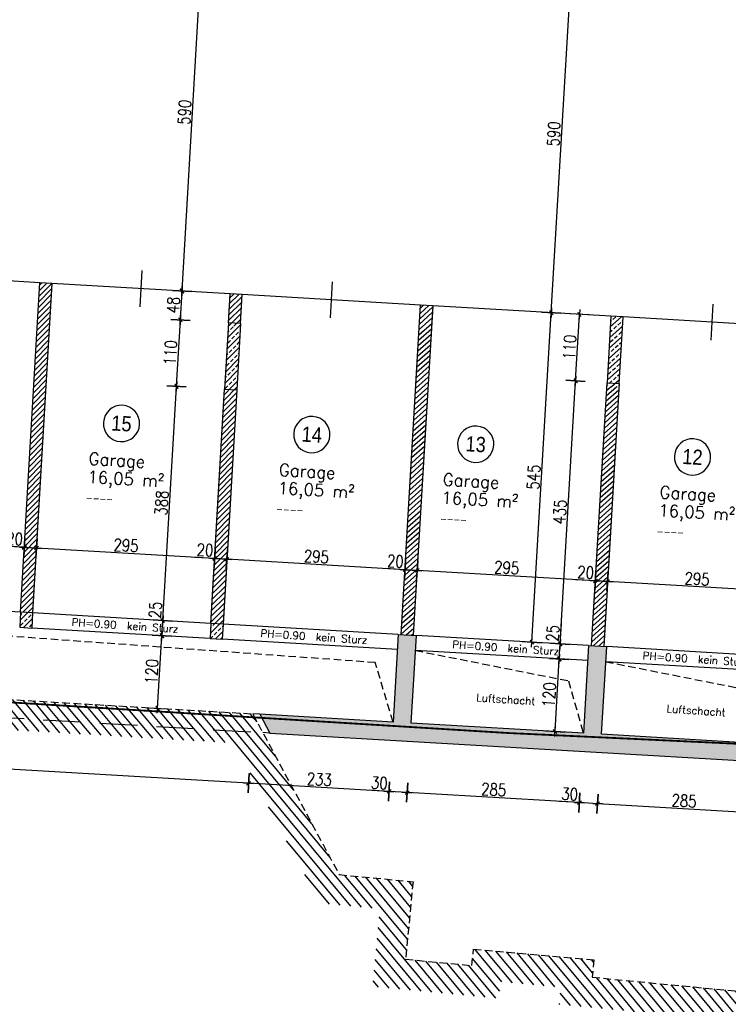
# Model space of a CAD drawing. Header units: centimetres. Extents: x -18458 to 60221, y -11985 to 33979.
# Tile 20 of 50: x 5565 to 6736, y -668 to 958. Entities that reach past the tile are written whole.
import ezdxf
from ezdxf.enums import TextEntityAlignment as Align

# ---------------------------------------------------------------- set-up
doc = ezdxf.new("R2010")
doc.units = ezdxf.units.CM
doc.header["$LTSCALE"] = 50
doc.header["$MEASUREMENT"] = 0
doc.header["$PDMODE"] = 34
doc.linetypes.add('HIDDEN', pattern=[0.375, 0.25, -0.125])
doc.linetypes.add('STRICHPUNKT', pattern=[1, 0.5, -0.25, 0, -0.25])
for name, color, linetype in [('01_ansicht', 251, 'Continuous'), ('01_Bemassung', 150, 'Continuous'), ('01_Draufsicht', 251, 'Continuous'), ('01_Dünn', 4, 'Continuous'), ('01_Mauern', 1, 'Continuous'), ('01_Mauern_Betonziegel', 147, 'Continuous'), ('01_Raumstempel', 2, 'Continuous'), ('01_Schlitze_Schächte', 52, 'Continuous'), ('01_Schraff_Beton', 5, 'Continuous'), ('01_Schraff_Betonziegel', 125, 'Continuous'), ('01_Text', 2, 'Continuous'), ('01_Tueren', 7, 'Continuous'), ('A-colgrid', 2, 'Continuous')]:
    doc.layers.add(name, color=color, linetype=linetype)
doc.layers.add('01_Grenzen', color=7, linetype='Continuous', true_color=0x3c64f6)
doc.styles.add('ReHe', font='AVGARDN.TTF')
doc.styles.add('Romans', font='Romans.shx')
doc.styles.add('SIPLEX1', font='romans.shx', dxfattribs={"width": 0.8})
doc.dimstyles.new('BEM-50_grundrisse', dxfattribs={"dimscale": 1.6, "dimtxt": 12.5, "dimasz": 0.4, "dimexe": 0.1, "dimexo": 0.5, "dimgap": 2, "dimtad": 1, "dimdec": 0, "dimrnd": 0.5, "dimzin": 12, "dimdsep": 46, "dimtxsty": 'SIPLEX1', "dimblk": 'bempkt', "dimcen": -0.2, "dimdle": 0.05, "dimse1": 1, "dimse2": 1, "dimclrd": 256, "dimclre": 256, "dimclrt": 256, "dimazin": 0, "dimtfac": 1, "dimtdec": 0, "dimtmove": 0, "dimatfit": 2, "dimldrblk": 'BEMPU', "dimfxl": 0, "dimtvp": 1, "dimtolj": 1, "dimtzin": 0, "dimarcsym": 0})
pattern_1 = [(45, (20000, -20000), (-4.4194174, 4.4194174), [])]
pattern_2 = [(45, (20000, -20000), (-8.838835, 8.838835), []), (45, (20008.839, -20000), (-8.838835, 8.838835), [6.25, -3.125])]
pattern_3 = [(41.6422, (6529.892, -76.647), (-4.15298, 4.67068), [])]

# ---------------------------------------------------------------- blocks, each defined once
blk = doc.blocks.new('rs_Garage')
at = {"layer": '01_Text', "color": 0}
blk.add_arc((0, 40), 30, 180.191, 179.809, dxfattribs=at)
at = {"layer": '01_Text', "color": 0, "style": 'ReHe', "width": 0.9}
blk.add_attdef('GAR_NR', text='', height=25, dxfattribs=at).set_placement((0, 40), align=Align.MIDDLE_CENTER)
at = {"layer": '01_Text', "color": 0, "style": 'Romans'}
for tag, p in [('R_Bez', (-50.8, -31)), ('GAR_FL', (-51.2, -61))]:
    blk.add_attdef(tag, p, '', height=20, dxfattribs=at)
at = {"layer": 'Defpoints', "color": 91, "style": 'Romans'}
blk.add_attdef('Br_fl', (-51.5, -91), '', height=10, dxfattribs=at)
blk = doc.blocks.new('bempkt')
at = {"layer": '01_Bemassung', "color": 0}
for p, q in [((12.5, 0), (-12.5, 0)), ((-4.95, -4.95), (4.95, 4.95)), ((0, -25), (0, 25))]:
    blk.add_line(p, q, dxfattribs=at)
blk = doc.blocks.new('*D131')
at = {"layer": '01_Bemassung', "lineweight": -2}
blk.add_line((6803.5, -353), (6520.3, -336.4), dxfattribs=at)
at = {"layer": 'Defpoints', "color": 0}
for p in [(6526.4, -221.7), (6810.9, -238.4), (6519.7, -336.3)]:
    blk.add_point(p, dxfattribs=at)
at = {"layer": '01_Bemassung', "lineweight": -2, "xscale": 0.6400000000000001, "yscale": 0.6400000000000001, "zscale": 0.6400000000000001}
for p, rotation in [((6519.7, -336.3), 176.6421808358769), ((6804.2, -353), 356.6421808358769)]:
    blk.add_blockref('bempkt', p, dxfattribs=dict(at, rotation=rotation))
at = {"layer": '01_Bemassung', "insert": (6662.7, -331.5), "char_height": 20, "attachment_point": 5, "rotation": 356.6422, "style": 'SIPLEX1'}
blk.add_mtext('\\A1;285', dxfattribs=at)
blk = doc.blocks.new('BEMPU')
at = {"layer": '01_Bemassung', "color": 4}
for p, q in [((5, 0), (-5, 0)), ((0, -25), (0, 25))]:
    blk.add_line(p, q, dxfattribs=at)
blk.add_circle((0, 0), 2.5, dxfattribs=at)
blk = doc.blocks.new('*D132')
at = {"layer": '01_Bemassung', "lineweight": -2}
for p, q in [((6489.7, -334.6), (6456.8, -332.6)), ((6519, -336.3), (6490.4, -334.6))]:
    blk.add_line(p, q, dxfattribs=at)
at = {"layer": 'Defpoints', "color": 0}
for p in [(6496.4, -219.9), (6526.4, -221.7), (6489.7, -334.6)]:
    blk.add_point(p, dxfattribs=at)
at = {"layer": '01_Bemassung', "lineweight": -2, "xscale": 0.6400000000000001, "yscale": 0.6400000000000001, "zscale": 0.6400000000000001}
for p, rotation in [((6489.7, -334.6), 176.6421808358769), ((6519.7, -336.3), 356.6421808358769)]:
    blk.add_blockref('bempkt', p, dxfattribs=dict(at, rotation=rotation))
at = {"layer": '01_Bemassung', "insert": (6473.7, -320.4), "char_height": 20, "attachment_point": 5, "rotation": 356.6422, "style": 'SIPLEX1'}
blk.add_mtext('\\A1;30', dxfattribs=at)
blk = doc.blocks.new('*D133')
at = {"layer": '01_Bemassung', "lineweight": -2}
blk.add_line((6489.1, -334.5), (6205.8, -317.9), dxfattribs=at)
at = {"layer": 'Defpoints', "color": 0}
for p in [(6211.9, -203.2), (6496.4, -219.9), (6205.2, -317.9)]:
    blk.add_point(p, dxfattribs=at)
at = {"layer": '01_Bemassung', "lineweight": -2, "xscale": 0.6400000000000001, "yscale": 0.6400000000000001, "zscale": 0.6400000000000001}
for p, rotation in [((6205.2, -317.9), 176.6421808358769), ((6489.7, -334.6), 356.6421808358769)]:
    blk.add_blockref('bempkt', p, dxfattribs=dict(at, rotation=rotation))
at = {"layer": '01_Bemassung', "insert": (6348.2, -313), "char_height": 20, "attachment_point": 5, "rotation": 356.6422, "style": 'SIPLEX1'}
blk.add_mtext('\\A1;285', dxfattribs=at)
blk = doc.blocks.new('*D134')
at = {"layer": '01_Bemassung', "lineweight": -2}
for p, q in [((6175.3, -316.1), (6142.4, -314.2)), ((6204.6, -317.8), (6175.9, -316.2))]:
    blk.add_line(p, q, dxfattribs=at)
at = {"layer": 'Defpoints', "color": 0}
for p in [(6182, -201.5), (6211.9, -203.2), (6175.3, -316.1)]:
    blk.add_point(p, dxfattribs=at)
at = {"layer": '01_Bemassung', "lineweight": -2, "xscale": 0.6400000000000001, "yscale": 0.6400000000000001, "zscale": 0.6400000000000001}
for p, rotation in [((6175.3, -316.1), 176.6421808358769), ((6205.2, -317.9), 356.6421808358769)]:
    blk.add_blockref('bempkt', p, dxfattribs=dict(at, rotation=rotation))
at = {"layer": '01_Bemassung', "insert": (6159.3, -302), "char_height": 20, "attachment_point": 5, "rotation": 356.6422, "style": 'SIPLEX1'}
blk.add_mtext('\\A1;30', dxfattribs=at)
blk = doc.blocks.new('*D267')
at = {"layer": '01_Bemassung', "lineweight": -2}
blk.add_line((6830, 13.2), (6536.8, 30.4), dxfattribs=at)
at = {"layer": 'Defpoints', "color": 0}
for p in [(6536.2, 30.4), (6533.7, -11), (6828.2, -28.2)]:
    blk.add_point(p, dxfattribs=at)
at = {"layer": '01_Bemassung', "lineweight": -2, "xscale": 0.6400000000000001, "yscale": 0.6400000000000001, "zscale": 0.6400000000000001}
for p, rotation in [((6536.2, 30.4), 176.6421808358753), ((6830.7, 13.1), 356.6421808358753)]:
    blk.add_blockref('bempkt', p, dxfattribs=dict(at, rotation=rotation))
at = {"layer": '01_Bemassung', "insert": (6684.2, 34.9), "char_height": 20, "attachment_point": 5, "rotation": 356.6422, "style": 'SIPLEX1'}
blk.add_mtext('\\A1;295', dxfattribs=at)
blk = doc.blocks.new('*D268')
at = {"layer": '01_Bemassung', "lineweight": -2}
for p, q in [((6516.2, 31.6), (6483.3, 33.5)), ((6535.5, 30.4), (6516.8, 31.5))]:
    blk.add_line(p, q, dxfattribs=at)
at = {"layer": 'Defpoints', "color": 0}
for p in [(6516.2, 31.6), (6513.8, -9.8), (6533.7, -11)]:
    blk.add_point(p, dxfattribs=at)
at = {"layer": '01_Bemassung', "lineweight": -2, "xscale": 0.6400000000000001, "yscale": 0.6400000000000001, "zscale": 0.6400000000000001}
for p, rotation in [((6516.2, 31.6), 176.6421808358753), ((6536.2, 30.4), 356.6421808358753)]:
    blk.add_blockref('bempkt', p, dxfattribs=dict(at, rotation=rotation))
at = {"layer": '01_Bemassung', "insert": (6500.2, 45.7), "char_height": 20, "attachment_point": 5, "rotation": 356.6422, "style": 'SIPLEX1'}
blk.add_mtext('\\A1;20', dxfattribs=at)
blk = doc.blocks.new('*D269')
at = {"layer": '01_Bemassung', "lineweight": -2}
blk.add_line((6515.6, 31.6), (6222.4, 48.8), dxfattribs=at)
at = {"layer": 'Defpoints', "color": 0}
for p in [(6221.7, 48.9), (6219.3, 7.5), (6513.8, -9.8)]:
    blk.add_point(p, dxfattribs=at)
at = {"layer": '01_Bemassung', "lineweight": -2, "xscale": 0.6400000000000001, "yscale": 0.6400000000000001, "zscale": 0.6400000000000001}
for p, rotation in [((6221.7, 48.9), 176.6421808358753), ((6516.2, 31.6), 356.6421808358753)]:
    blk.add_blockref('bempkt', p, dxfattribs=dict(at, rotation=rotation))
at = {"layer": '01_Bemassung', "insert": (6369.7, 53.4), "char_height": 20, "attachment_point": 5, "rotation": 356.6422, "style": 'SIPLEX1'}
blk.add_mtext('\\A1;295', dxfattribs=at)
blk = doc.blocks.new('*D270')
at = {"layer": '01_Bemassung', "lineweight": -2}
for p, q in [((6201.7, 50), (6168.9, 52)), ((6221.1, 48.9), (6202.4, 50))]:
    blk.add_line(p, q, dxfattribs=at)
at = {"layer": 'Defpoints', "color": 0}
for p in [(6201.7, 50), (6199.3, 8.7), (6219.3, 7.5)]:
    blk.add_point(p, dxfattribs=at)
at = {"layer": '01_Bemassung', "lineweight": -2, "xscale": 0.6400000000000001, "yscale": 0.6400000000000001, "zscale": 0.6400000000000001}
for p, rotation in [((6201.7, 50), 176.6421808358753), ((6221.7, 48.9), 356.6421808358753)]:
    blk.add_blockref('bempkt', p, dxfattribs=dict(at, rotation=rotation))
at = {"layer": '01_Bemassung', "insert": (6185.8, 64.2), "char_height": 20, "attachment_point": 5, "rotation": 356.6422, "style": 'SIPLEX1'}
blk.add_mtext('\\A1;20', dxfattribs=at)
blk = doc.blocks.new('*D271')
at = {"layer": '01_Bemassung', "lineweight": -2}
blk.add_line((6201.1, 50.1), (5907.9, 67.3), dxfattribs=at)
at = {"layer": 'Defpoints', "color": 0}
for p in [(5907.3, 67.3), (5904.8, 25.9), (6199.3, 8.7)]:
    blk.add_point(p, dxfattribs=at)
at = {"layer": '01_Bemassung', "lineweight": -2, "xscale": 0.6400000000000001, "yscale": 0.6400000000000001, "zscale": 0.6400000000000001}
for p, rotation in [((5907.3, 67.3), 176.6421808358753), ((6201.7, 50), 356.6421808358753)]:
    blk.add_blockref('bempkt', p, dxfattribs=dict(at, rotation=rotation))
at = {"layer": '01_Bemassung', "insert": (6055.3, 71.8), "char_height": 20, "attachment_point": 5, "rotation": 356.6422, "style": 'SIPLEX1'}
blk.add_mtext('\\A1;295', dxfattribs=at)
blk = doc.blocks.new('*D272')
at = {"layer": '01_Bemassung', "lineweight": -2}
for p, q in [((5887.3, 68.5), (5854.4, 70.4)), ((5906.6, 67.3), (5887.9, 68.4))]:
    blk.add_line(p, q, dxfattribs=at)
at = {"layer": 'Defpoints', "color": 0}
for p in [(5887.3, 68.5), (5884.9, 27.1), (5904.8, 25.9)]:
    blk.add_point(p, dxfattribs=at)
at = {"layer": '01_Bemassung', "lineweight": -2, "xscale": 0.6400000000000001, "yscale": 0.6400000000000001, "zscale": 0.6400000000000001}
for p, rotation in [((5887.3, 68.5), 176.6421808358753), ((5907.3, 67.3), 356.6421808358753)]:
    blk.add_blockref('bempkt', p, dxfattribs=dict(at, rotation=rotation))
at = {"layer": '01_Bemassung', "insert": (5871.3, 82.6), "char_height": 20, "attachment_point": 5, "rotation": 356.6422, "style": 'SIPLEX1'}
blk.add_mtext('\\A1;20', dxfattribs=at)
blk = doc.blocks.new('*D273')
at = {"layer": '01_Bemassung', "lineweight": -2}
blk.add_line((5886.6, 68.5), (5593.4, 85.7), dxfattribs=at)
at = {"layer": 'Defpoints', "color": 0}
for p in [(5592.8, 85.8), (5590.4, 44.4), (5884.9, 27.1)]:
    blk.add_point(p, dxfattribs=at)
at = {"layer": '01_Bemassung', "lineweight": -2, "xscale": 0.6400000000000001, "yscale": 0.6400000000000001, "zscale": 0.6400000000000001}
for p, rotation in [((5592.8, 85.8), 176.6421808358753), ((5887.3, 68.5), 356.6421808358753)]:
    blk.add_blockref('bempkt', p, dxfattribs=dict(at, rotation=rotation))
at = {"layer": '01_Bemassung', "insert": (5740.8, 90.3), "char_height": 20, "attachment_point": 5, "rotation": 356.6422, "style": 'SIPLEX1'}
blk.add_mtext('\\A1;295', dxfattribs=at)
blk = doc.blocks.new('*D274')
at = {"layer": '01_Bemassung', "lineweight": -2}
for p, q in [((5572.8, 86.9), (5539.9, 88.9)), ((5592.2, 85.8), (5573.5, 86.9))]:
    blk.add_line(p, q, dxfattribs=at)
at = {"layer": 'Defpoints', "color": 0}
for p in [(5572.8, 86.9), (5570.4, 45.6), (5590.4, 44.4)]:
    blk.add_point(p, dxfattribs=at)
at = {"layer": '01_Bemassung', "lineweight": -2, "xscale": 0.6400000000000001, "yscale": 0.6400000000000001, "zscale": 0.6400000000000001}
for p, rotation in [((5572.8, 86.9), 176.6421808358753), ((5592.8, 85.8), 356.6421808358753)]:
    blk.add_blockref('bempkt', p, dxfattribs=dict(at, rotation=rotation))
at = {"layer": '01_Bemassung', "insert": (5556.8, 101.1), "char_height": 20, "attachment_point": 5, "rotation": 356.6422, "style": 'SIPLEX1'}
blk.add_mtext('\\A1;20', dxfattribs=at)
blk = doc.blocks.new('*D275')
at = {"layer": '01_Bemassung', "lineweight": -2}
blk.add_line((5572.2, 87), (5279, 104.2), dxfattribs=at)
at = {"layer": 'Defpoints', "color": 0}
for p in [(5278.3, 104.2), (5275.9, 62.8), (5570.4, 45.6)]:
    blk.add_point(p, dxfattribs=at)
at = {"layer": '01_Bemassung', "lineweight": -2, "xscale": 0.6400000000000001, "yscale": 0.6400000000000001, "zscale": 0.6400000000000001}
for p, rotation in [((5278.3, 104.2), 176.6421808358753), ((5572.8, 86.9), 356.6421808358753)]:
    blk.add_blockref('bempkt', p, dxfattribs=dict(at, rotation=rotation))
at = {"layer": '01_Bemassung', "insert": (5426.4, 108.7), "char_height": 20, "attachment_point": 5, "rotation": 356.6422, "style": 'SIPLEX1'}
blk.add_mtext('\\A1;295', dxfattribs=at)
blk = doc.blocks.new('*D282')
at = {"layer": '01_Bemassung', "lineweight": -2}
blk.add_line((6174.6, -316.1), (5943.9, -302.5), dxfattribs=at)
at = {"layer": 'Defpoints', "color": 0}
for p in [(5950, -187.9), (6182, -201.5), (5943.3, -302.5)]:
    blk.add_point(p, dxfattribs=at)
at = {"layer": '01_Bemassung', "lineweight": -2, "xscale": 0.6400000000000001, "yscale": 0.6400000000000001, "zscale": 0.6400000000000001}
for p, rotation in [((5943.3, -302.5), 176.6421808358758), ((6175.3, -316.1), 356.6421808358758)]:
    blk.add_blockref('bempkt', p, dxfattribs=dict(at, rotation=rotation))
at = {"layer": '01_Bemassung', "insert": (6060, -296.1), "char_height": 20, "attachment_point": 5, "rotation": 356.6422, "style": 'SIPLEX1'}
blk.add_mtext('\\A1;233', dxfattribs=at)
blk = doc.blocks.new('*D283')
at = {"layer": '01_Bemassung', "lineweight": -2}
blk.add_line((5942.7, -302.5), (3738.7, -173.2), dxfattribs=at)
at = {"layer": 'Defpoints', "color": 0}
for p in [(3744.8, -58.5), (3738.1, -173.1), (5950, -187.9)]:
    blk.add_point(p, dxfattribs=at)
at = {"layer": '01_Bemassung', "lineweight": -2, "xscale": 0.6400000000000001, "yscale": 0.6400000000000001, "zscale": 0.6400000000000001}
for p, rotation in [((3738.1, -173.1), 176.6421808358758), ((5943.3, -302.5), 356.6421808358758)]:
    blk.add_blockref('bempkt', p, dxfattribs=dict(at, rotation=rotation))
at = {"layer": '01_Bemassung', "insert": (4841.5, -224.6), "char_height": 20, "attachment_point": 5, "rotation": 356.6422, "style": 'SIPLEX1'}
blk.add_mtext('\\A1;2209', dxfattribs=at)
blk = doc.blocks.new('*D285')
at = {"layer": '01_Bemassung', "lineweight": -2}
blk.add_line((4678.3, -112.6), (4685.3, 5.9), dxfattribs=at)
at = {"layer": 'Defpoints', "color": 0}
for p in [(4685.3, 6.5), (5899.5, -64.7), (5961.7, -188.6)]:
    blk.add_point(p, dxfattribs=at)
at = {"layer": '01_Bemassung', "lineweight": -2, "xscale": 0.6400000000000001, "yscale": 0.6400000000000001, "zscale": 0.6400000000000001}
for p, rotation in [((4685.3, 6.5), 86.64218083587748), ((4678.3, -113.3), 266.6421808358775)]:
    blk.add_blockref('bempkt', p, dxfattribs=dict(at, rotation=rotation))
at = {"layer": '01_Bemassung', "insert": (4668.6, -52.6), "char_height": 20, "attachment_point": 5, "rotation": 86.6422, "style": 'SIPLEX1'}
blk.add_mtext('\\A1;120', dxfattribs=at)
blk = doc.blocks.new('*D286')
at = {"layer": '01_Bemassung', "lineweight": -2}
for p, q in [((4686.8, 31.5), (4688.7, 64.4)), ((4685.3, 7.2), (4686.7, 30.9))]:
    blk.add_line(p, q, dxfattribs=at)
at = {"layer": 'Defpoints', "color": 0}
for p in [(4643.1, 34.1), (4686.8, 31.5), (5899.5, -64.7)]:
    blk.add_point(p, dxfattribs=at)
at = {"layer": '01_Bemassung', "lineweight": -2, "xscale": 0.6400000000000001, "yscale": 0.6400000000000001, "zscale": 0.6400000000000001}
for p, rotation in [((4686.8, 31.5), 86.64218083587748), ((4685.3, 6.5), 266.6421808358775)]:
    blk.add_blockref('bempkt', p, dxfattribs=dict(at, rotation=rotation))
at = {"layer": '01_Bemassung', "insert": (4674.6, 49), "char_height": 20, "attachment_point": 5, "rotation": 86.6422, "style": 'SIPLEX1'}
blk.add_mtext('\\A1;25', dxfattribs=at)
blk = doc.blocks.new('*D290')
at = {"layer": '01_Bemassung', "lineweight": -2}
blk.add_line((5206.9, -143.6), (5213.8, -25.1), dxfattribs=at)
at = {"layer": 'Defpoints', "color": 0}
for p in [(5172.3, -22), (5213.8, -24.5), (5863.5, -182.8)]:
    blk.add_point(p, dxfattribs=at)
at = {"layer": '01_Bemassung', "lineweight": -2, "xscale": 0.6400000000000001, "yscale": 0.6400000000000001, "zscale": 0.6400000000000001}
for p, rotation in [((5213.8, -24.5), 86.64218083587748), ((5206.8, -144.3), 266.6421808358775)]:
    blk.add_blockref('bempkt', p, dxfattribs=dict(at, rotation=rotation))
at = {"layer": '01_Bemassung', "insert": (5197.2, -83.6), "char_height": 20, "attachment_point": 5, "rotation": 86.6422, "style": 'SIPLEX1'}
blk.add_mtext('\\A1;120', dxfattribs=at)
blk = doc.blocks.new('*D295')
at = {"layer": '01_Bemassung', "lineweight": -2}
blk.add_line((5793, -178), (5799.9, -59.5), dxfattribs=at)
at = {"layer": 'Defpoints', "color": 0}
for p in [(5800, -58.9), (6039.6, -72.9), (6032.6, -192.7)]:
    blk.add_point(p, dxfattribs=at)
at = {"layer": '01_Bemassung', "lineweight": -2, "xscale": 0.6400000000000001, "yscale": 0.6400000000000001, "zscale": 0.6400000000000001}
for p, rotation in [((5800, -58.9), 86.64218083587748), ((5792.9, -178.7), 266.6421808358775)]:
    blk.add_blockref('bempkt', p, dxfattribs=dict(at, rotation=rotation))
at = {"layer": '01_Bemassung', "insert": (5783.3, -118), "char_height": 20, "attachment_point": 5, "rotation": 86.6422, "style": 'SIPLEX1'}
blk.add_mtext('\\A1;120', dxfattribs=at)
blk = doc.blocks.new('*D296')
at = {"layer": '01_Bemassung', "lineweight": -2}
for p, q in [((5801.4, -33.9), (5803.4, -1)), ((5800, -58.2), (5801.4, -34.5))]:
    blk.add_line(p, q, dxfattribs=at)
at = {"layer": 'Defpoints', "color": 0}
for p in [(5751.6, -31), (5801.4, -33.9), (6039.6, -72.9)]:
    blk.add_point(p, dxfattribs=at)
at = {"layer": '01_Bemassung', "lineweight": -2, "xscale": 0.6400000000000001, "yscale": 0.6400000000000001, "zscale": 0.6400000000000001}
for p, rotation in [((5801.4, -33.9), 86.64218083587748), ((5800, -58.9), 266.6421808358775)]:
    blk.add_blockref('bempkt', p, dxfattribs=dict(at, rotation=rotation))
at = {"layer": '01_Bemassung', "insert": (5789.2, -16.4), "char_height": 20, "attachment_point": 5, "rotation": 86.6422, "style": 'SIPLEX1'}
blk.add_mtext('\\A1;25', dxfattribs=at)
blk = doc.blocks.new('*D297')
at = {"layer": '01_Bemassung', "lineweight": -2}
blk.add_line((5801.5, -33.3), (5824.1, 352.1), dxfattribs=at)
at = {"layer": 'Defpoints', "color": 0}
for p in [(5774.3, 355.6), (5824.1, 352.7), (5751.6, -31)]:
    blk.add_point(p, dxfattribs=at)
at = {"layer": '01_Bemassung', "lineweight": -2, "xscale": 0.6400000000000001, "yscale": 0.6400000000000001, "zscale": 0.6400000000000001}
for p, rotation in [((5824.1, 352.7), 86.64218083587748), ((5801.4, -33.9), 266.6421808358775)]:
    blk.add_blockref('bempkt', p, dxfattribs=dict(at, rotation=rotation))
at = {"layer": '01_Bemassung', "insert": (5799.6, 160.2), "char_height": 20, "attachment_point": 5, "rotation": 86.6422, "style": 'SIPLEX1'}
blk.add_mtext('\\A1;388', dxfattribs=at)
blk = doc.blocks.new('*D298')
at = {"layer": '01_Bemassung', "lineweight": -2}
blk.add_line((5824.1, 353.4), (5830.5, 461.9), dxfattribs=at)
at = {"layer": 'Defpoints', "color": 0}
for p in [(5780.7, 465.5), (5830.5, 462.5), (5774.3, 355.6)]:
    blk.add_point(p, dxfattribs=at)
at = {"layer": '01_Bemassung', "lineweight": -2, "xscale": 0.6400000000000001, "yscale": 0.6400000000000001, "zscale": 0.6400000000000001}
for p, rotation in [((5830.5, 462.5), 86.64218083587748), ((5824.1, 352.7), 266.6421808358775)]:
    blk.add_blockref('bempkt', p, dxfattribs=dict(at, rotation=rotation))
at = {"layer": '01_Bemassung', "insert": (5814.1, 408.4), "char_height": 20, "attachment_point": 5, "rotation": 86.6422, "style": 'SIPLEX1'}
blk.add_mtext('\\A1;110', dxfattribs=at)
blk = doc.blocks.new('*D299')
at = {"layer": '01_Bemassung', "lineweight": -2}
blk.add_line((5830.6, 463.2), (5833.3, 509.5), dxfattribs=at)
at = {"layer": 'Defpoints', "color": 0}
for p in [(5783.5, 513.1), (5833.3, 510.2), (5780.7, 465.5)]:
    blk.add_point(p, dxfattribs=at)
at = {"layer": '01_Bemassung', "lineweight": -2, "xscale": 0.6400000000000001, "yscale": 0.6400000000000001, "zscale": 0.6400000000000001}
for p, rotation in [((5833.3, 510.2), 86.64218083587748), ((5830.5, 462.5), 266.6421808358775)]:
    blk.add_blockref('bempkt', p, dxfattribs=dict(at, rotation=rotation))
at = {"layer": '01_Bemassung', "insert": (5818.8, 487.1), "char_height": 20, "attachment_point": 5, "rotation": 86.6422, "style": 'SIPLEX1'}
blk.add_mtext('\\A1;48', dxfattribs=at)
blk = doc.blocks.new('*D309')
at = {"layer": '01_Bemassung', "lineweight": -2}
blk.add_line((6449.5, -216.5), (6456.5, -98), dxfattribs=at)
at = {"layer": 'Defpoints', "color": 0}
for p in [(6456.5, -97.4), (6503.5, -100.1), (6496.4, -219.9)]:
    blk.add_point(p, dxfattribs=at)
at = {"layer": '01_Bemassung', "lineweight": -2, "xscale": 0.6400000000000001, "yscale": 0.6400000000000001, "zscale": 0.6400000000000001}
for p, rotation in [((6456.5, -97.4), 86.64218083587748), ((6449.5, -217.2), 266.6421808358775)]:
    blk.add_blockref('bempkt', p, dxfattribs=dict(at, rotation=rotation))
at = {"layer": '01_Bemassung', "insert": (6439.8, -156.5), "char_height": 20, "attachment_point": 5, "rotation": 86.6422, "style": 'SIPLEX1'}
blk.add_mtext('\\A1;120', dxfattribs=at)
blk = doc.blocks.new('*D310')
at = {"layer": '01_Bemassung', "lineweight": -2}
for p, q in [((6458, -72.4), (6459.9, -39.5)), ((6456.5, -96.7), (6457.9, -73.1))]:
    blk.add_line(p, q, dxfattribs=at)
at = {"layer": 'Defpoints', "color": 0}
for p in [(6458, -72.4), (6504.9, -75.2), (6503.5, -100.1)]:
    blk.add_point(p, dxfattribs=at)
at = {"layer": '01_Bemassung', "lineweight": -2, "xscale": 0.6400000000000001, "yscale": 0.6400000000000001, "zscale": 0.6400000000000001}
for p, rotation in [((6458, -72.4), 86.64218083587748), ((6456.5, -97.4), 266.6421808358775)]:
    blk.add_blockref('bempkt', p, dxfattribs=dict(at, rotation=rotation))
at = {"layer": '01_Bemassung', "insert": (6445.8, -54.9), "char_height": 20, "attachment_point": 5, "rotation": 86.6422, "style": 'SIPLEX1'}
blk.add_mtext('\\A1;25', dxfattribs=at)
blk = doc.blocks.new('*D311')
at = {"layer": '01_Bemassung', "lineweight": -2}
blk.add_line((6458, -71.8), (6483.4, 361.2), dxfattribs=at)
at = {"layer": 'Defpoints', "color": 0}
for p in [(6483.4, 361.8), (6535.4, 358.8), (6504.9, -75.2)]:
    blk.add_point(p, dxfattribs=at)
at = {"layer": '01_Bemassung', "lineweight": -2, "xscale": 0.6400000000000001, "yscale": 0.6400000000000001, "zscale": 0.6400000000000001}
for p, rotation in [((6483.4, 361.8), 86.64218083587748), ((6458, -72.4), 266.6421808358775)]:
    blk.add_blockref('bempkt', p, dxfattribs=dict(at, rotation=rotation))
at = {"layer": '01_Bemassung', "insert": (6457.5, 145.5), "char_height": 20, "attachment_point": 5, "rotation": 86.6422, "style": 'SIPLEX1'}
blk.add_mtext('\\A1;435', dxfattribs=at)
blk = doc.blocks.new('*D312')
at = {"layer": '01_Bemassung', "lineweight": -2}
blk.add_line((6483.5, 362.5), (6489.9, 471), dxfattribs=at)
at = {"layer": 'Defpoints', "color": 0}
for p in [(6489.9, 471.6), (6541.8, 468.6), (6535.4, 358.8)]:
    blk.add_point(p, dxfattribs=at)
at = {"layer": '01_Bemassung', "lineweight": -2, "xscale": 0.6400000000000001, "yscale": 0.6400000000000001, "zscale": 0.6400000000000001}
for p, rotation in [((6489.9, 471.6), 86.64218083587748), ((6483.4, 361.8), 266.6421808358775)]:
    blk.add_blockref('bempkt', p, dxfattribs=dict(at, rotation=rotation))
at = {"layer": '01_Bemassung', "insert": (6473.5, 417.5), "char_height": 20, "attachment_point": 5, "rotation": 86.6422, "style": 'SIPLEX1'}
blk.add_mtext('\\A1;110', dxfattribs=at)
blk = doc.blocks.new('*D313')
at = {"layer": '01_Bemassung', "lineweight": -2}
blk.add_line((6443.3, 475), (6477.8, 1062.7), dxfattribs=at)
at = {"layer": 'Defpoints', "color": 0}
for p in [(6477.8, 1063.4), (6562.3, 1058.4), (6541.8, 468.6)]:
    blk.add_point(p, dxfattribs=at)
at = {"layer": '01_Bemassung', "lineweight": -2, "xscale": 0.6400000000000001, "yscale": 0.6400000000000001, "zscale": 0.6400000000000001}
for p, rotation in [((6477.8, 1063.4), 86.64218083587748), ((6443.3, 474.4), 266.6421808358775)]:
    blk.add_blockref('bempkt', p, dxfattribs=dict(at, rotation=rotation))
at = {"layer": '01_Bemassung', "insert": (6447.4, 769.6), "char_height": 20, "attachment_point": 5, "rotation": 86.6422, "style": 'SIPLEX1'}
blk.add_mtext('\\A1;590', dxfattribs=at)
blk = doc.blocks.new('*D317')
at = {"layer": '01_Bemassung', "lineweight": -2}
blk.add_line((6411.4, -69.1), (6443.2, 473.7), dxfattribs=at)
at = {"layer": 'Defpoints', "color": 0}
for p in [(6443.3, 474.4), (6541.8, 468.6), (6504.9, -75.2)]:
    blk.add_point(p, dxfattribs=at)
at = {"layer": '01_Bemassung', "lineweight": -2, "xscale": 0.6400000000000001, "yscale": 0.6400000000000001, "zscale": 0.6400000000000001}
for p, rotation in [((6443.3, 474.4), 86.64218083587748), ((6411.3, -69.7), 266.6421808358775)]:
    blk.add_blockref('bempkt', p, dxfattribs=dict(at, rotation=rotation))
at = {"layer": '01_Bemassung', "insert": (6414.1, 203.1), "char_height": 20, "attachment_point": 5, "rotation": 86.6422, "style": 'SIPLEX1'}
blk.add_mtext('\\A1;545', dxfattribs=at)
blk = doc.blocks.new('*D397')
at = {"layer": '01_Bemassung', "lineweight": -2}
blk.add_line((5833.4, 510.8), (5867.9, 1098.5), dxfattribs=at)
at = {"layer": 'Defpoints', "color": 0}
for p in [(5867.9, 1099.1), (5918.6, 1096.2), (5783.5, 513.1)]:
    blk.add_point(p, dxfattribs=at)
at = {"layer": '01_Bemassung', "lineweight": -2, "xscale": 0.6400000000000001, "yscale": 0.6400000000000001, "zscale": 0.6400000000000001}
for p, rotation in [((5867.9, 1099.1), 86.64218083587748), ((5833.3, 510.2), 266.6421808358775)]:
    blk.add_blockref('bempkt', p, dxfattribs=dict(at, rotation=rotation))
at = {"layer": '01_Bemassung', "insert": (5837.4, 805.4), "char_height": 20, "attachment_point": 5, "rotation": 86.6422, "style": 'SIPLEX1'}
blk.add_mtext('\\A1;590', dxfattribs=at)

msp = doc.modelspace()

# ---------------------------------------------------------------- hatches: boundary and pattern name
at = {"layer": '01_ansicht'}
h = msp.add_hatch(dxfattribs=at)
h.set_pattern_fill('ANSI31', color=256, scale=100, style=0)
h.set_pattern_definition([(309.6439, (3744.827, -58.49), (9.625307, 7.975178), [])])
h.paths.add_polyline_path([(8428.9, -1299.6), (8479.1, -1299.6), (8510.4, -950.3), (7789.5, -881.2), (7795.1, -840.7), (7308.8, -761.4), (7314.8, -697.9), (6784, -649.1), (6510.8, -622.8), (6513.6, -594), (6314.8, -576.3), (6312.2, -603.6), (6202.6, -593.1), (6214.9, -465.1), (6093.1, -453.4), (5950, -187.9), (3744.8, -58.5), (3672.9, -825.7), (3722.7, -830.4), (3790.1, -111.2), (5919.2, -236.2), (6061.8, -500.7), (6160.4, -510.1), (6148, -638.1), (6357.1, -658.2), (6359.8, -630.5), (6459, -639.3), (6456.2, -667.7), (6779.3, -698.9), (7260.3, -743.1), (7254.6, -803.2), (7738.9, -882.2), (7732.9, -926), (8456.2, -995.4)])
at = {"layer": '01_Schraff_Beton'}
h = msp.add_hatch(dxfattribs=at)
h.set_pattern_fill('ANSI33', color=256, scale=50, style=0)
h.paths.add_polyline_path([(8626.9, 2999.9), (7889.4, 2999.9), (7889.4, 3659.9), (5867.6, 3659.9), (5867.6, 3629.9), (7859.4, 3629.9), (7859.4, 2969.9), (8596.9, 2969.9), (8596.9, 2674.9), (8466.9, 2674.9), (8466.9, 2654.9), (8596.9, 2654.9), (8596.9, 2369.9), (7859.4, 2369.9), (7859.4, 2329.9), (8466.9, 2329.9), (8466.9, 2004.9), (7859.4, 2004.9), (7859.4, 1979.9), (8596.9, 1979.9), (8596.9, 1679.9), (7859.4, 1679.9), (7859.4, 1654.9), (8596.9, 1654.9), (8596.9, 1354.9), (8466.9, 1354.9), (8466.9, 1334.9), (8596.9, 1334.9), (8596.9, 1037.4), (8466.9, 1037.4), (8466.9, 1017.4), (8596.9, 1017.4), (8596.9, 737.4), (8466.9, 737.4), (8466.9, 717.4), (8596.9, 717.4), (8596.9, 437.4), (8466.9, 437.4), (8466.9, 407.4), (8596.9, 407.4), (8596.9, 127.4), (8466.9, 127.4), (8466.9, 97.4), (8596.9, 97.4), (8597, -192.9), (7889.4, -151.4), (7889.4, 429.9), (7859.4, 429.9), (7859.4, -149.6), (7453.6, -125.8), (7444.8, -275.6), (7155.3, -258.6), (7163.8, -113.8), (7133.9, -112.1), (7125.4, -256.8), (6840.8, -240.1), (6849.3, -95.4), (6819.4, -93.6), (6810.9, -238.4), (6526.4, -221.7), (6534.9, -76.9), (6504.9, -75.2), (6496.4, -219.9), (6211.9, -203.2), (6220.4, -58.5), (6190.5, -56.7), (6182, -201.5), (5961.7, -188.6), (5978.5, -219.6), (7473, -307.3), (7481.8, -157.5), (7766.3, -174.2), (7757.5, -324), (7792.5, -326), (7801.2, -176.3), (8596.9, -223), (8596.9, -373.2), (8626.9, -375)])
h.paths.add_polyline_path([(8596.9, 2004.9), (8491.9, 2004.9), (8491.9, 2329.9), (8596.9, 2329.9)], flags=16)
h = msp.add_hatch(dxfattribs=at)
h.set_pattern_fill('ANSI33', color=256, scale=50, style=0)
h.set_pattern_definition([(41.6422, (6835.858, -239.848), (-8.30596, 9.34136), []), (41.6422, (6844.682, -240.366), (-8.30596, 9.34136), [6.25, -3.125])])
h.paths.add_polyline_path([(6561.8, 467.4), (6541.8, 468.6), (6535.1, 353), (6555, 351.9)])
h = msp.add_hatch(dxfattribs=at)
h.set_pattern_fill('ANSI33', color=256, scale=50, style=0)
h.set_pattern_definition(pattern_2)
h.paths.add_polyline_path([(5929.8, 451.7), (5909.8, 452.9), (5904, 353), (5924, 351.9)])
h = msp.add_hatch(dxfattribs=at)
h.set_pattern_fill('ANSI33', color=256, scale=50, style=0)
h.set_pattern_definition(pattern_2)
h.paths.add_polyline_path([(5586.5, -21.3), (5566.5, -20.1), (5565.1, -45.1), (5585, -46.3)])
h = msp.add_hatch(dxfattribs=at)
h.set_pattern_fill('ANSI33', color=256, scale=50, style=0)
h.set_pattern_definition(pattern_2)
h.paths.add_polyline_path([(5901, -39.7), (5881, -38.6), (5879.5, -63.5), (5899.5, -64.7)])
at = {"layer": '01_Schraff_Betonziegel'}
h = msp.add_hatch(dxfattribs=at)
h.set_pattern_fill('ANSI31', color=256, scale=50, style=0)
h.set_pattern_definition(pattern_1)
h.paths.add_polyline_path([(5618.4, 522.8), (5598.5, 523.9), (5566.5, -20.1), (5586.5, -21.3)])
h = msp.add_hatch(dxfattribs=at)
h.set_pattern_fill('ANSI31', color=256, scale=50, style=0)
h.set_pattern_definition(pattern_1)
h.paths.add_polyline_path([(5932.9, 504.3), (5912.9, 505.5), (5909.8, 452.9), (5929.8, 451.7)])
h = msp.add_hatch(dxfattribs=at)
h.set_pattern_fill('ANSI31', color=256, scale=50, style=0)
h.set_pattern_definition(pattern_3)
h.paths.add_polyline_path([(6247.4, 485.9), (6227.4, 487), (6195.5, -57), (6215.4, -58.2)])
h = msp.add_hatch(dxfattribs=at)
h.set_pattern_fill('ANSI31', color=256, scale=50, style=0)
h.set_pattern_definition(pattern_1)
h.paths.add_polyline_path([(5924, 351.9), (5904, 353), (5881, -38.6), (5901, -39.7)])
h = msp.add_hatch(dxfattribs=at)
h.set_pattern_fill('ANSI31', color=256, scale=50, style=0)
h.set_pattern_definition(pattern_3)
h.paths.add_polyline_path([(6555, 351.9), (6535.1, 353), (6509.9, -75.5), (6529.9, -76.6)])

# ---------------------------------------------------------------- linework, layer by layer
at = {"layer": '01_Draufsicht'}
for p, q in [((5566.5, -20.1), (5272.1, -2.8)), ((5881, -38.6), (5586.5, -21.3)), ((5879.5, -63.5), (5585, -46.3)), ((6190.5, -56.7), (5901, -39.7)), ((6189, -81.7), (5899.5, -64.7)), ((6504.9, -75.2), (6220.4, -58.5)), ((6819.4, -93.6), (6534.9, -76.9)), ((6503.5, -100.1), (6219, -83.4)), ((6817.9, -118.6), (6533.4, -101.9))]:
    msp.add_line(p, q, dxfattribs=at)
at = {"layer": '01_Dünn', "linetype": 'HIDDEN', "ltscale": 5}
msp.add_line((3732, -87.8), (5978.5, -219.6), dxfattribs=at)
at = {"layer": '01_Dünn', "linetype": 'HIDDEN'}
msp.add_lwpolyline([(3672.9, -825.7), (3744.8, -58.5), (5950, -187.9), (6093.1, -453.4), (6214.9, -465.1), (6202.6, -593.1), (6312.2, -603.6), (6314.8, -576.3), (6513.6, -594), (6510.8, -622.8), (6784, -649.1), (7314.8, -697.9), (7308.8, -761.4), (7795.1, -840.7), (7789.5, -881.2), (8510.4, -950.3), (8479.1, -1299.6)], dxfattribs=at)
at = {"layer": '01_Grenzen', "linetype": 'STRICHPUNKT', "const_width": 3}
msp.add_lwpolyline([(8825.3, 4800.9), (8046.5, 4626.1), (7291.1, 4447.8), (6752.6, 4129.5), (6497.6, 4065.4), (5921.8, 3980.5), (5927.6, 3659.9), (830.7, 3659.9), (796.4, 3597.7), (721.1, 3457), (413.7, 2891.3), (-656, 944.6), (-1092.3, 177), (509.1, 107.3), (3605.6, -49.4), (6371.7, -219.6), (7220.6, -259.4), (8865.8, -368.2), (8841.7, 1305.7), (8834.5, 3007.4), (8830.4, 3481.3), (8821.5, 4491.8), (8825.3, 4800.9)], dxfattribs=at)
at = {"layer": '01_Mauern'}
for p, q in [((5910.1, 457.9), (5903.7, 348.1)), ((5930.1, 456.7), (5910.1, 457.9)), ((5930.1, 456.7), (5923.7, 346.9)), ((6535.4, 358.8), (6555.4, 357.6)), ((5903.7, 348.1), (5923.7, 346.9)), ((5566.5, -20.1), (5565.1, -45.1)), ((5586.5, -21.3), (5566.5, -20.1)), ((5586.5, -21.3), (5585, -46.3)), ((5565.1, -45.1), (5585, -46.3)), ((5881, -38.6), (5879.5, -63.5)), ((5901, -39.7), (5881, -38.6)), ((5901, -39.7), (5899.5, -64.7)), ((5879.5, -63.5), (5899.5, -64.7)), ((6190.5, -56.7), (6182, -201.5)), ((6190.5, -56.7), (6220.4, -58.5)), ((6211.9, -203.2), (6220.4, -58.5)), ((6504.9, -75.2), (6496.4, -219.9)), ((6504.9, -75.2), (6534.9, -76.9)), ((6526.4, -221.7), (6534.9, -76.9)), ((6182, -201.5), (5961.7, -188.6)), ((5961.7, -188.6), (5978.5, -219.6)), ((6496.4, -219.9), (6211.9, -203.2)), ((5978.5, -219.6), (7473, -307.3)), ((6810.9, -238.4), (6526.4, -221.7))]:
    msp.add_line(p, q, dxfattribs=at)
msp.add_lwpolyline([(6555.4, 357.6), (6561.8, 467.4), (6541.8, 468.6), (6535.4, 358.8)], dxfattribs=at)
at = {"layer": '01_Mauern_Betonziegel'}
for p, q in [((5566.5, -20.1), (5598.5, 523.9)), ((5618.4, 522.8), (5586.5, -21.3)), ((5618.4, 522.8), (5598.5, 523.9)), ((5910.1, 457.9), (5912.9, 505.5)), ((5932.9, 504.3), (5912.9, 505.5)), ((5930.1, 456.7), (5932.9, 504.3)), ((5881, -38.6), (5903.7, 348.1)), ((5923.7, 346.9), (5901, -39.7))]:
    msp.add_line(p, q, dxfattribs=at)
msp.add_lwpolyline([(6247.4, 485.9), (6227.4, 487)], dxfattribs=at)
at = {"layer": '01_Schlitze_Schächte', "linetype": 'HIDDEN'}
for p, q in [((6152.4, -103.3), (4355.3, 25.9)), ((6219, -83.4), (6471.5, -133.3)), ((6182, -201.5), (6152.4, -103.3)), ((6533.4, -101.9), (6785.9, -151.8)), ((6471.5, -133.3), (6496.4, -219.9))]:
    msp.add_line(p, q, dxfattribs=at)
at = {"layer": '01_Schlitze_Schächte'}
for p, q in [((5961.7, -188.6), (5950, -187.9)), ((5978.5, -219.6), (5966.7, -218.9))]:
    msp.add_line(p, q, dxfattribs=at)
at = {"layer": '01_Schraff_Betonziegel'}
for p, q in [((6195.5, -57), (6227.4, 487)), ((6247.4, 485.9), (6215.4, -58.2)), ((6247.4, 485.9), (6227.4, 487)), ((6509.9, -75.5), (6535.4, 358.8)), ((6555.4, 357.6), (6529.9, -76.6))]:
    msp.add_line(p, q, dxfattribs=at)
at = {"layer": '01_Tueren'}
for p, q in [((5598.5, 523.9), (5304, 541.2)), ((5763.9, 484.2), (5767.4, 544.1)), ((5912.9, 505.5), (5618.4, 522.8)), ((6078.4, 465.7), (6081.9, 525.6)), ((6227.4, 487), (5932.9, 504.3)), ((6707.3, 428.8), (6710.8, 488.7)), ((6541.8, 468.6), (6247.4, 485.9)), ((6856.3, 450.1), (6561.8, 467.4))]:
    msp.add_line(p, q, dxfattribs=at)

# ---------------------------------------------------------------- block references
at = {"layer": 'A-colgrid', "rotation": 356.6421808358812}
for p, values in [((5731, 251.6), {'GAR_NR': '15', 'R_Bez': 'Garage', 'GAR_FL': '16,05 m²', 'Br_fl': '----'}), ((6045.4, 233.2), {'GAR_NR': '14', 'R_Bez': 'Garage', 'GAR_FL': '16,05 m²', 'Br_fl': '----'}), ((6316.1, 217.3), {'GAR_NR': '13', 'R_Bez': 'Garage', 'GAR_FL': '16,05 m²', 'Br_fl': '----'}), ((6674.3, 196.3), {'GAR_NR': '12', 'R_Bez': 'Garage', 'GAR_FL': '16,05 m²', 'Br_fl': '----'})]:
    msp.add_blockref('rs_Garage', p, dxfattribs=at).add_auto_attribs(values)

# ---------------------------------------------------------------- texts
at = {"layer": '01_Raumstempel', "style": 'Romans'}
for s, p in [('PH=0.90  kein Sturz', (5738.7, -48.4)), ('PH=0.90  kein Sturz', (6050.7, -66.7)), ('PH=0.90  kein Sturz', (6367.7, -85.3)), ('PH=0.90  kein Sturz', (6682.1, -103.7)), ('Luftschacht', (6367.7, -170.3)), ('Luftschacht', (6682.1, -188.8))]:
    msp.add_text(s, height=12.5, rotation=356.2422, dxfattribs=at).set_placement(p, align=Align.CENTER)

# ---------------------------------------------------------------- dimensions: what is measured, and where the dimension line sits
at = {"layer": '01_Bemassung'}
for base, p1, p2, angle, picture, middle in [((5867.9, 1099.1), (5783.5, 513.1), (5918.6, 1096.2), 86.6422, '*D397', (5837.4, 805.4)), ((6477.8, 1063.4), (6541.8, 468.6), (6562.3, 1058.4), 86.6422, '*D313', (6447.4, 769.6)), ((5833.3, 510.2), (5780.7, 465.5), (5783.5, 513.1), 86.6422, '*D299', (5818.8, 487.1)), ((6443.3, 474.4), (6504.9, -75.2), (6541.8, 468.6), 86.6422, '*D317', (6414.1, 203.1)), ((6489.9, 471.6), (6535.4, 358.8), (6541.8, 468.6), 86.6422, '*D312', (6473.5, 417.5)), ((5830.5, 462.5), (5774.3, 355.6), (5780.7, 465.5), 86.6422, '*D298', (5814.1, 408.4)), ((5824.1, 352.7), (5751.6, -31), (5774.3, 355.6), 86.6422, '*D297', (5799.6, 160.2)), ((6483.4, 361.8), (6504.9, -75.2), (6535.4, 358.8), 86.6422, '*D311', (6457.5, 145.5)), ((5278.3, 104.2), (5570.4, 45.6), (5275.9, 62.8), 356.6422, '*D275', (5426.4, 108.7)), ((5572.8, 86.9), (5590.4, 44.4), (5570.4, 45.6), 356.6422, '*D274', (5556.8, 101.1)), ((5592.8, 85.8), (5884.9, 27.1), (5590.4, 44.4), 356.6422, '*D273', (5740.8, 90.3)), ((5887.3, 68.5), (5904.8, 25.9), (5884.9, 27.1), 356.6422, '*D272', (5871.3, 82.6)), ((5907.3, 67.3), (6199.3, 8.7), (5904.8, 25.9), 356.6422, '*D271', (6055.3, 71.8)), ((6201.7, 50), (6219.3, 7.5), (6199.3, 8.7), 356.6422, '*D270', (6185.8, 64.2)), ((6221.7, 48.9), (6513.8, -9.8), (6219.3, 7.5), 356.6422, '*D269', (6369.7, 53.4)), ((4686.8, 31.5), (5899.5, -64.7), (4643.1, 34.1), 86.6422, '*D286', (4674.6, 49)), ((6516.2, 31.6), (6533.7, -11), (6513.8, -9.8), 356.6422, '*D268', (6500.2, 45.7)), ((6536.2, 30.4), (6828.2, -28.2), (6533.7, -11), 356.6422, '*D267', (6684.2, 34.9)), ((4685.3, 6.5), (5961.7, -188.6), (5899.5, -64.7), 86.6422, '*D285', (4668.6, -52.6)), ((5801.4, -33.9), (6039.6, -72.9), (5751.6, -31), 86.6422, '*D296', (5789.2, -16.4)), ((5213.8, -24.5), (5863.5, -182.8), (5172.3, -22), 86.6422, '*D290', (5197.2, -83.6)), ((6458, -72.4), (6503.5, -100.1), (6504.9, -75.2), 86.6422, '*D310', (6445.8, -54.9)), ((3738.1, -173.1), (5950, -187.9), (3744.8, -58.5), 356.6422, '*D283', (4841.5, -224.6)), ((5800, -58.9), (6032.6, -192.7), (6039.6, -72.9), 86.6422, '*D295', (5783.3, -118)), ((6456.5, -97.4), (6496.4, -219.9), (6503.5, -100.1), 86.6422, '*D309', (6439.8, -156.5)), ((5943.3, -302.5), (6182, -201.5), (5950, -187.9), 356.6422, '*D282', (6060, -296.1)), ((6175.3, -316.1), (6211.9, -203.2), (6182, -201.5), 356.6422, '*D134', (6159.3, -302)), ((6205.2, -317.9), (6496.4, -219.9), (6211.9, -203.2), 356.6422, '*D133', (6348.2, -313)), ((6489.7, -334.6), (6526.4, -221.7), (6496.4, -219.9), 356.6422, '*D132', (6473.7, -320.4)), ((6519.7, -336.3), (6810.9, -238.4), (6526.4, -221.7), 356.6422, '*D131', (6662.7, -331.5))]:
    dim = msp.add_linear_dim(base=base, p1=p1, p2=p2, angle=angle, dimstyle='BEM-50_grundrisse', dxfattribs=at)
    dim.commit()
    dim.dimension.update_dxf_attribs({"geometry": picture, "text_midpoint": middle})

doc.saveas('drawing.dxf')
